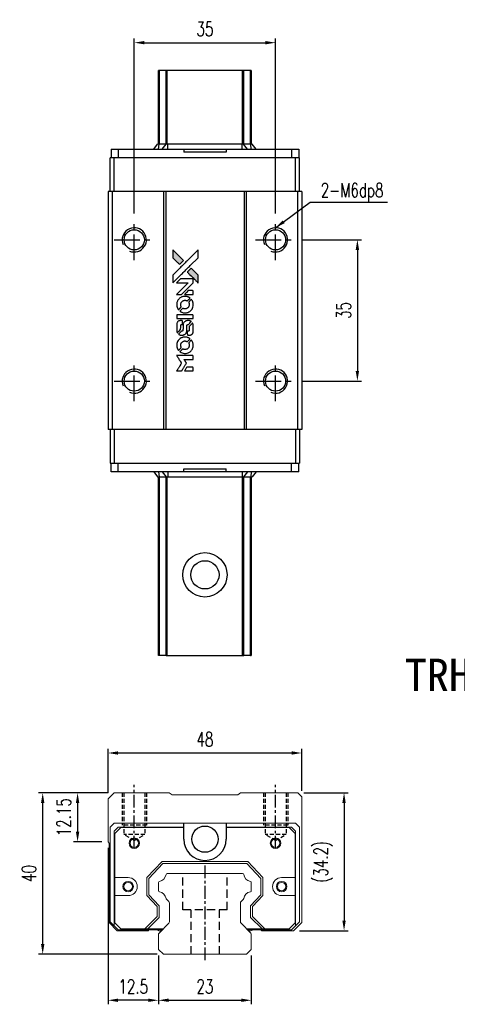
# Model space of a CAD drawing. Header units: millimetres. Extents: x -1 to 294, y 283 to 533.
# Tile 1 of 2: x -1 to 107, y 289 to 533. Entities that reach past the tile are written whole.
import ezdxf
from ezdxf.enums import TextEntityAlignment as Align

# ---------------------------------------------------------------- set-up
doc = ezdxf.new("R2010")
doc.units = ezdxf.units.MM
doc.header["$PDSIZE"] = -1
doc.linetypes.add('CENTER', pattern=[10.16, 6.35, -1.27, 1.27, -1.27])
doc.linetypes.add('DASHED', pattern=[0.75, 0.5, -0.25])
for name, color, linetype in [('CHA', 7, 'Continuous'), ('CL', 1, 'CENTER'), ('DIM', 4, 'Continuous'), ('HID', 2, 'DASHED'), ('OUT', 3, 'Continuous')]:
    doc.layers.add(name, color=color, linetype=linetype)
doc.styles.add('DIM-7', font='SIMPLEX.shx', dxfattribs={"width": 0.7, "bigfont": 'chineset.shx'})
doc.styles.add('T', font='kaiu.ttf')
doc.dimstyles.new('CNS', dxfattribs={"dimtxt": 3.5, "dimasz": 2.5, "dimexe": 1, "dimexo": 1.5, "dimgap": 0.09, "dimtad": 0, "dimdsep": 46, "dimtxsty": 'DIM-7', "dimcen": 0.09, "dimclrd": 4, "dimclre": 4, "dimclrt": 4, "dimadec": 0, "dimazin": 0, "dimtfac": 1, "dimtix": 1, "dimtmove": 2, "dimatfit": 3, "dimfxl": 1, "dimtvp": 0.971429, "dimtolj": 1, "dimarcsym": 0})

# ---------------------------------------------------------------- blocks, each defined once
blk = doc.blocks.new('*D43')
at = {"layer": 'DEFPOINTS', "color": 0}
for p in [(20.66, 351.19), (20.66, 339.84), (68.66, 340.34)]:
    blk.add_point(p, dxfattribs=at)
at = {"layer": 'DIM', "color": 7, "lineweight": -2}
for p, q in [((20.66, 341.34), (20.66, 352.19)), ((68.66, 341.84), (68.66, 352.19)), ((66.16, 351.19), (23.16, 351.19))]:
    blk.add_line(p, q, dxfattribs=at)
at = {"layer": 'DIM', "color": 7}
for points in [[(23.16, 351.61), (23.16, 350.78), (20.66, 351.19)], [(66.16, 351.61), (66.16, 350.78), (68.66, 351.19)]]:
    blk.add_solid(points, dxfattribs=at)
at = {"layer": 'DIM', "color": 7, "insert": (44.66, 354.59), "char_height": 3.5, "attachment_point": 5, "style": 'DIM-7'}
blk.add_mtext('\\A1;48', dxfattribs=at)
blk = doc.blocks.new('*D44')
at = {"layer": 'DEFPOINTS', "color": 0}
for p in [(22.16, 341.34), (13.12, 329.19), (20.66, 329.19)]:
    blk.add_point(p, dxfattribs=at)
at = {"layer": 'DIM', "color": 7, "lineweight": -2}
for p, q in [((20.66, 341.34), (12.12, 341.34)), ((13.12, 338.84), (13.12, 331.69)), ((19.16, 329.19), (12.12, 329.19))]:
    blk.add_line(p, q, dxfattribs=at)
at = {"layer": 'DIM', "color": 7}
for points in [[(12.71, 338.84), (13.54, 338.84), (13.12, 341.34)], [(12.71, 331.69), (13.54, 331.69), (13.12, 329.19)]]:
    blk.add_solid(points, dxfattribs=at)
at = {"layer": 'DIM', "color": 7, "insert": (9.72, 335.27), "char_height": 3.5, "attachment_point": 5, "rotation": 90, "style": 'DIM-7'}
blk.add_mtext('\\A1;12.15', dxfattribs=at)
blk = doc.blocks.new('*D45')
at = {"layer": 'DEFPOINTS', "color": 0}
for p in [(33.16, 302.54), (56.16, 302.54), (56.16, 289.92)]:
    blk.add_point(p, dxfattribs=at)
at = {"layer": 'DIM', "color": 7, "lineweight": -2}
for p, q in [((33.16, 301.04), (33.16, 288.92)), ((56.16, 301.04), (56.16, 288.92)), ((35.66, 289.92), (53.66, 289.92))]:
    blk.add_line(p, q, dxfattribs=at)
at = {"layer": 'DIM', "color": 7}
for points in [[(35.66, 290.34), (35.66, 289.51), (33.16, 289.92)], [(53.66, 290.34), (53.66, 289.51), (56.16, 289.92)]]:
    blk.add_solid(points, dxfattribs=at)
at = {"layer": 'DIM', "color": 7, "insert": (44.66, 293.32), "char_height": 3.5, "attachment_point": 5, "style": 'DIM-7'}
blk.add_mtext('\\A1;23', dxfattribs=at)
blk = doc.blocks.new('*D46')
at = {"layer": 'DEFPOINTS', "color": 0}
for p in [(20.66, 329.19), (33.16, 302.54), (20.66, 289.92)]:
    blk.add_point(p, dxfattribs=at)
at = {"layer": 'DIM', "color": 7, "lineweight": -2}
for p, q in [((20.66, 327.69), (20.66, 288.92)), ((33.16, 301.04), (33.16, 288.92)), ((30.66, 289.92), (23.16, 289.92))]:
    blk.add_line(p, q, dxfattribs=at)
at = {"layer": 'DIM', "color": 7}
for points in [[(23.16, 290.34), (23.16, 289.51), (20.66, 289.92)], [(30.66, 290.34), (30.66, 289.51), (33.16, 289.92)]]:
    blk.add_solid(points, dxfattribs=at)
at = {"layer": 'DIM', "color": 7, "insert": (26.91, 293.32), "char_height": 3.5, "attachment_point": 5, "style": 'DIM-7'}
blk.add_mtext('\\A1;12.5', dxfattribs=at)
blk = doc.blocks.new('*D47')
at = {"layer": 'DEFPOINTS', "color": 0}
for p in [(62.16, 527.19), (27.16, 483.34), (62.16, 483.34)]:
    blk.add_point(p, dxfattribs=at)
at = {"layer": 'DIM', "color": 7, "lineweight": -2}
for p, q in [((27.16, 484.84), (27.16, 528.19)), ((29.66, 527.19), (59.66, 527.19)), ((62.16, 484.84), (62.16, 528.19))]:
    blk.add_line(p, q, dxfattribs=at)
at = {"layer": 'DIM', "color": 7}
for points in [[(29.66, 527.6), (29.66, 526.77), (27.16, 527.19)], [(59.66, 527.6), (59.66, 526.77), (62.16, 527.19)]]:
    blk.add_solid(points, dxfattribs=at)
at = {"layer": 'DIM', "color": 7, "insert": (44.66, 530.59), "char_height": 3.5, "attachment_point": 5, "style": 'DIM-7'}
blk.add_mtext('\\A1;35', dxfattribs=at)
blk = doc.blocks.new('*D48')
at = {"layer": 'DEFPOINTS', "color": 0}
for p in [(67.66, 341.34), (66.61, 307.14), (79.13, 307.14)]:
    blk.add_point(p, dxfattribs=at)
at = {"layer": 'DIM', "color": 7, "lineweight": -2}
for p, q in [((69.16, 341.34), (80.13, 341.34)), ((79.13, 338.84), (79.13, 309.64)), ((68.11, 307.14), (80.13, 307.14))]:
    blk.add_line(p, q, dxfattribs=at)
at = {"layer": 'DIM', "color": 7}
for points in [[(78.71, 338.84), (79.54, 338.84), (79.13, 341.34)], [(78.71, 309.64), (79.54, 309.64), (79.13, 307.14)]]:
    blk.add_solid(points, dxfattribs=at)
at = {"layer": 'DIM', "color": 7, "insert": (73.95, 324.24), "char_height": 3.5, "attachment_point": 5, "rotation": 90, "style": 'DIM-7'}
blk.add_mtext('\\A1;(34.2)', dxfattribs=at)
blk = doc.blocks.new('*D49')
at = {"layer": 'DEFPOINTS', "color": 0}
for p in [(4.48, 341.34), (22.16, 341.34), (34.37, 301.34)]:
    blk.add_point(p, dxfattribs=at)
at = {"layer": 'DIM', "color": 7, "lineweight": -2}
for p, q in [((20.66, 341.34), (3.48, 341.34)), ((4.48, 303.84), (4.48, 338.84)), ((32.87, 301.34), (3.48, 301.34))]:
    blk.add_line(p, q, dxfattribs=at)
at = {"layer": 'DIM', "color": 7}
for points in [[(4.06, 338.84), (4.9, 338.84), (4.48, 341.34)], [(4.06, 303.84), (4.9, 303.84), (4.48, 301.34)]]:
    blk.add_solid(points, dxfattribs=at)
at = {"layer": 'DIM', "color": 7, "insert": (1.08, 321.34), "char_height": 3.5, "attachment_point": 5, "rotation": 90, "style": 'DIM-7'}
blk.add_mtext('\\A1;40', dxfattribs=at)
blk = doc.blocks.new('*D62')
at = {"layer": 'DEFPOINTS', "color": 0}
for p in [(67.16, 478.34), (67.16, 443.34), (82.43, 443.34)]:
    blk.add_point(p, dxfattribs=at)
at = {"layer": 'DIM', "color": 7, "lineweight": -2}
for p, q in [((68.66, 478.34), (83.43, 478.34)), ((82.43, 475.84), (82.43, 445.84)), ((68.66, 443.34), (83.43, 443.34))]:
    blk.add_line(p, q, dxfattribs=at)
at = {"layer": 'DIM', "color": 7}
for points in [[(82.01, 475.84), (82.85, 475.84), (82.43, 478.34)], [(82.01, 445.84), (82.85, 445.84), (82.43, 443.34)]]:
    blk.add_solid(points, dxfattribs=at)
at = {"layer": 'DIM', "color": 7, "insert": (79.03, 460.84), "char_height": 3.5, "attachment_point": 5, "rotation": 90, "style": 'DIM-7'}
blk.add_mtext('\\A1;35', dxfattribs=at)
blk = doc.blocks.new('MOSIONX logo(完整正式版)')
h = blk.add_hatch(color=22)
h.dxf.hatch_style = 1
h.paths.add_polyline_path([(36.73, 475.85), (36.73, 474.88), (36.73, 473.91), (37.57, 473.07, 0.000288), (37.89, 472.75, 0.000479), (38.16, 472.48, 0.000013), (38.41, 472.24, 0.197177), (38.41, 472.24, 0.197497), (38.42, 472.24, 0.00004), (38.56, 472.38, 0.000834), (38.72, 472.53, 0.000506), (38.9, 472.72), (39.38, 473.2), (38.05, 474.52)])
h.paths.add_polyline_path([(41.27, 471.31), (40.79, 470.82, 0.000476), (40.6, 470.64, 0.000789), (40.45, 470.48, 0.000035), (40.31, 470.34, 0.19758), (40.3, 470.34, 0.198396), (40.31, 470.33, 0.000019), (40.5, 470.14, 0.000582), (40.71, 469.93, 0.000351), (40.96, 469.68, 0.000108), (42.03, 468.62, 0.000692), (42.57, 468.08, 0.000077), (42.94, 467.71, 0.197527), (42.95, 467.71, 0.410181), (42.96, 467.71, 0.000493), (42.96, 467.91, 0.002424), (42.96, 468.18, 0.000529), (42.96, 468.66), (42.96, 469.61), (42.12, 470.46)])
at = {"color": 22}
for points in [[(37.57, 473.07, 0.000288), (37.89, 472.75, 0.000479), (38.16, 472.48, 0.000013), (38.41, 472.24, 0.197177), (38.41, 472.24, 0.197497), (38.42, 472.24, 0.00004), (38.56, 472.38, 0.000836), (38.72, 472.53, 0.000505), (38.9, 472.72), (39.38, 473.2), (38.05, 474.52), (36.73, 475.85), (36.73, 474.88), (36.73, 473.91)], [(37.89, 468.85, -0.000056), (38.47, 469.43, -0.000021), (39.29, 470.24, -0.000021), (40.18, 471.13, -0.000025), (41.01, 471.96), (42.96, 473.9), (42.96, 474.87), (42.96, 475.84), (41.65, 474.53, 0.000274), (41.02, 473.91, 0.000123), (40.19, 473.08, 0.000121), (39.32, 472.21, 0.000165), (38.53, 471.43), (36.73, 469.62), (36.73, 468.65), (36.73, 467.68)], [(40.96, 469.68, 0.000108), (42.03, 468.62, 0.000692), (42.57, 468.08, 0.000077), (42.94, 467.71, 0.197527), (42.95, 467.71, 0.410182), (42.96, 467.71, 0.000493), (42.96, 467.91, 0.002424), (42.96, 468.18, 0.000529), (42.96, 468.66), (42.96, 469.61), (42.12, 470.46), (41.27, 471.31), (40.79, 470.82, 0.000476), (40.6, 470.64, 0.000789), (40.45, 470.48, 0.000035), (40.31, 470.34, 0.19758), (40.3, 470.34, 0.198396), (40.31, 470.33, 0.000019), (40.5, 470.14, 0.000582), (40.71, 469.93, 0.000351)], [(38.27, 464.82), (38.89, 464.82), (40.33, 466.25), (41.76, 467.69), (41.76, 468.09, 0.0008), (41.76, 468.35, 0.010795), (41.76, 468.44, 0.030495), (41.75, 468.49, 0.080372), (41.74, 468.53, 0.03816), (41.72, 468.56, 0.041799), (41.69, 468.59, 0.042486), (41.66, 468.62, 0.042078), (41.62, 468.64, 0.099276), (41.58, 468.65, 0.003302), (41.38, 468.65, 0.002586), (41.03, 468.65, 0.000204), (40.1, 468.65), (38.61, 468.65), (38.13, 468.17), (37.66, 467.69), (39.09, 467.69), (40.52, 467.68), (39.1, 466.27, 0.000253), (38.56, 465.73, 0.000412), (38.1, 465.27, 0.000041), (37.69, 464.86, 0.041338), (37.67, 464.84), (37.65, 464.82)], [(37.68, 462.07, 0.023681), (37.71, 461.9, 0.022402), (37.75, 461.73, 0.021929), (37.81, 461.56, 0.020503), (37.88, 461.39, 0.013745), (37.93, 461.3, 0.009767), (37.99, 461.2, 0.009658), (38.05, 461.1, 0.027804), (38.1, 461.04), (38.12, 461.02), (38.42, 461.32, 0.002053), (38.56, 461.46, 0.006738), (38.66, 461.56, 0.007826), (38.72, 461.63, 0.063909), (38.74, 461.66, 0.061532), (38.76, 461.72, 0.068674), (38.77, 461.77, 0.052072), (38.76, 461.84, 0.019648), (38.73, 461.92, -0.018366), (38.7, 462.03, -0.0288), (38.68, 462.13, -0.029061), (38.67, 462.22, -0.019155), (38.67, 462.34, -0.053809), (38.7, 462.58, -0.058833), (38.79, 462.79, -0.058566), (38.92, 462.99, -0.052525), (39.1, 463.16, -0.044733), (39.26, 463.25, -0.040573), (39.43, 463.32, -0.041123), (39.61, 463.36, -0.04951), (39.78, 463.36, -0.017369), (39.86, 463.35, -0.024255), (39.93, 463.34, -0.023787), (40, 463.32, -0.015798), (40.08, 463.29, 0.010631), (40.13, 463.27, 0.033653), (40.16, 463.26, 0.037806), (40.2, 463.26, 0.016307), (40.24, 463.26, 0.068179), (40.33, 463.27, 0.095747), (40.4, 463.3, 0.033418), (40.49, 463.39, 0.002133), (40.74, 463.64, 0.001452), (40.89, 463.79, 0.012393), (40.95, 463.86, 0.020479), (40.98, 463.9, 0.344362), (40.98, 463.91, 0.074287), (40.94, 463.95, 0.005454), (40.83, 464.02, 0.008391), (40.72, 464.09, 0.017097), (40.62, 464.14, 0.027375), (40.43, 464.22, 0.02835), (40.23, 464.28, 0.027723), (40.02, 464.32, 0.023913), (39.8, 464.34, 0.027047), (39.53, 464.33, 0.031685), (39.28, 464.29, 0.032425), (39.04, 464.23, 0.031013), (38.81, 464.13, 0.037914), (38.53, 463.96, 0.040153), (38.29, 463.76, 0.039834), (38.08, 463.53, 0.036173), (37.91, 463.25, 0.040752), (37.79, 462.98, 0.035885), (37.71, 462.68, 0.035491), (37.67, 462.37, 0.037615)], [(38.52, 460.63, 0.018008), (38.6, 460.58, 0.009842), (38.72, 460.51, 0.009807), (38.83, 460.45, 0.015716), (38.94, 460.4, 0.048467), (39.3, 460.29, 0.045841), (39.69, 460.24, 0.046006), (40.08, 460.27, 0.049638), (40.44, 460.37, 0.064819), (40.92, 460.62, 0.06695), (41.31, 460.98, 0.066691), (41.59, 461.44, 0.063505), (41.75, 461.96, 0.03135), (41.76, 462.09, 0.010439), (41.77, 462.29, 0.010391), (41.76, 462.49, 0.032408), (41.75, 462.62, 0.015696), (41.72, 462.77, 0.018095), (41.68, 462.92, 0.018551), (41.63, 463.05, 0.018352), (41.57, 463.19, 0.015568), (41.52, 463.28, 0.009832), (41.46, 463.38, 0.009795), (41.4, 463.47, 0.023727), (41.35, 463.54), (41.33, 463.57), (41.03, 463.27, 0.001528), (40.86, 463.11, 0.010022), (40.78, 463.02, 0.019586), (40.73, 462.97, 0.061865), (40.71, 462.92, 0.055054), (40.69, 462.86, 0.061607), (40.68, 462.8, 0.048725), (40.69, 462.72, 0.020221), (40.72, 462.63, -0.017722), (40.75, 462.52, -0.02685), (40.77, 462.43, -0.02759), (40.78, 462.34, -0.020233), (40.78, 462.23, -0.04793), (40.75, 462.04, -0.048386), (40.68, 461.85, -0.047866), (40.58, 461.68, -0.044964), (40.45, 461.52, -0.04333), (40.29, 461.39, -0.050921), (40.12, 461.3, -0.051473), (39.93, 461.25, -0.0459), (39.73, 461.23, -0.019014), (39.63, 461.23, -0.024114), (39.55, 461.24, -0.025081), (39.46, 461.26, -0.023892), (39.38, 461.29, 0.008624), (39.31, 461.31, 0.026486), (39.27, 461.33, 0.035074), (39.23, 461.33, 0.02756), (39.19, 461.34, 0.087163), (39.12, 461.32, 0.073291), (39.05, 461.28, 0.028074), (38.96, 461.2, 0.002594), (38.75, 460.99), (38.44, 460.69)], [(40.68, 464.82), (41.76, 464.82), (41.76, 465.22), (41.76, 465.62), (41.73, 465.67, 0.03146), (41.71, 465.69, 0.026444), (41.7, 465.71, 0.026444), (41.68, 465.73, 0.031457), (41.65, 465.74), (41.61, 465.77), (41.07, 465.78), (40.53, 465.78), (40.07, 465.3, 0.000745), (39.89, 465.12, 0.001228), (39.74, 464.97, 0.000087), (39.6, 464.83, 0.195134), (39.6, 464.82, 0.412117), (39.6, 464.82, 0.000048), (39.92, 464.82, 0.00109), (40.27, 464.82, 0.000653)], [(39.71, 458.81), (41.76, 458.81), (41.76, 459.21), (41.76, 459.61), (41.73, 459.66, 0.071429), (41.71, 459.7, 0.054799), (41.67, 459.73, 0.053585), (41.62, 459.76, 0.060698), (41.57, 459.77, 0.033975), (41.48, 459.78, 0.000112), (40.44, 459.78, 0.000726), (39.43, 459.78, 0.001084), (38.54, 459.77), (37.67, 459.77), (37.67, 459.29), (37.67, 458.81)], [(37.68, 455.82, 0.018538), (37.69, 455.75, 0.010695), (37.7, 455.68, 0.01068), (37.72, 455.61, 0.017678), (37.73, 455.55, 0.013849), (37.76, 455.48, 0.011814), (37.79, 455.41, 0.004513), (37.82, 455.34, 0.290035), (37.83, 455.33, 0.196418), (37.84, 455.34, 0.000124), (37.96, 455.45, 0.001477), (38.09, 455.59, 0.000898), (38.25, 455.74), (38.65, 456.15), (38.66, 456.66, -0.001471), (38.66, 457.05, -0.028714), (38.67, 457.16, -0.097073), (38.69, 457.23, -0.084199), (38.74, 457.29, -0.042698), (38.77, 457.32, -0.053912), (38.81, 457.33, -0.051004), (38.85, 457.34, -0.032967), (38.9, 457.35, 0.00807), (38.93, 457.35, 0.003023), (38.97, 457.35, 0.002994), (39.01, 457.35, 0.003629), (39.04, 457.35), (39.13, 457.36), (39.13, 457.75, 0.001618), (39.13, 457.94, 0.005206), (39.13, 458.06, 0.00535), (39.12, 458.15, 0.060675), (39.12, 458.18, 0.048484), (39.11, 458.2, 0.02389), (39.1, 458.22, 0.022812), (39.08, 458.24, 0.02462), (39.06, 458.26, 0.061781), (39.01, 458.3, 0.080179), (38.96, 458.33, 0.048561), (38.89, 458.34, 0.010021), (38.75, 458.34, 0.016602), (38.57, 458.33, 0.031409), (38.42, 458.31, 0.036474), (38.3, 458.28, 0.03439), (38.17, 458.23, 0.065928), (37.98, 458.09, 0.069066), (37.83, 457.91, 0.065697), (37.73, 457.69, 0.051559), (37.68, 457.44, 0.020904), (37.68, 457.3, 0.000451), (37.67, 456.62, 0.000419), (37.67, 455.94, 0.022759)], [(38.21, 454.92, 0.023289), (38.3, 454.86, 0.026845), (38.4, 454.81, 0.026047), (38.51, 454.77, 0.019751), (38.63, 454.74, 0.013249), (38.7, 454.72, 0.025169), (38.75, 454.71, 0.016532), (38.82, 454.71, 0.002937), (38.95, 454.71, 0.003317), (39.06, 454.71, 0.011808), (39.14, 454.71, 0.01777), (39.19, 454.72, 0.021476), (39.25, 454.73, 0.04325), (39.46, 454.8, 0.045753), (39.66, 454.9, 0.04649), (39.83, 455.03, 0.047672), (39.98, 455.2, 0.025315), (40.02, 455.27, 0.015208), (40.07, 455.36, 0.01512), (40.11, 455.45, 0.022488), (40.14, 455.53, 0.027857), (40.18, 455.66, 0.034138), (40.19, 455.78, 0.014286), (40.2, 455.97, 0.00124), (40.2, 456.45, -0.00103), (40.2, 456.75, -0.002552), (40.2, 456.96, -0.001594), (40.2, 457.12, -0.047676), (40.21, 457.16, -0.085307), (40.24, 457.24, -0.097789), (40.29, 457.29, -0.085947), (40.36, 457.33, -0.051339), (40.45, 457.34, 0.014634), (40.49, 457.35, 0.015028), (40.52, 457.35, 0.014927), (40.55, 457.36, 0.059415), (40.56, 457.37, 0.070595), (40.6, 457.39, 0.00028), (40.94, 457.73, 0.000111), (41.29, 458.08, 0.200239), (41.3, 458.09, 0.268906), (41.29, 458.1, 0.001866), (41.21, 458.15, 0.007532), (41.12, 458.19, 0.017818), (41.06, 458.22, 0.013256), (40.99, 458.25, 0.011636), (40.92, 458.28, 0.011528), (40.84, 458.3, 0.012303), (40.77, 458.32, 0.0423), (40.65, 458.33, 0.013657), (40.48, 458.34, 0.013857), (40.31, 458.33, 0.037428), (40.18, 458.31, 0.014927), (40.1, 458.29, 0.0122), (40.01, 458.27, 0.012518), (39.93, 458.24, 0.023062), (39.87, 458.21, 0.065961), (39.64, 458.05, 0.06055), (39.45, 457.84, 0.059676), (39.31, 457.58, 0.060497), (39.25, 457.3, 0.025683), (39.24, 457.24, 0.001528), (39.24, 457.06, 0.002124), (39.24, 456.83, 0.001173), (39.24, 456.55, -0.000809), (39.23, 456.06, -0.017164), (39.23, 455.91, -0.063931), (39.21, 455.84, -0.108429), (39.18, 455.78, -0.052941), (39.14, 455.75, -0.063675), (39.1, 455.73, -0.050562), (39.05, 455.71, -0.020337), (38.98, 455.71, 0.009897), (38.93, 455.7, 0.016482), (38.9, 455.7, 0.019019), (38.87, 455.69, 0.06043), (38.85, 455.68, 0.076267), (38.81, 455.65, 0.00054), (38.49, 455.33, 0.000307), (38.16, 455, 0.142594), (38.15, 454.98, 0.232419), (38.15, 454.97, 0.022995), (38.17, 454.96, 0.024627), (38.18, 454.94, 0.015407)], [(40.32, 454.87, 0.065483), (40.35, 454.82, 0.053271), (40.38, 454.78, 0.052018), (40.43, 454.74, 0.0556), (40.48, 454.72, 0.036839), (40.51, 454.71, 0.026922), (40.55, 454.7, 0.016905), (40.6, 454.7, 0.004317), (40.69, 454.7, 0.016369), (40.86, 454.71, 0.029936), (41, 454.73, 0.03418), (41.13, 454.76, 0.031327), (41.25, 454.81, 0.046935), (41.41, 454.9, 0.054053), (41.53, 455.02, 0.053701), (41.63, 455.16, 0.045364), (41.7, 455.32, 0.032479), (41.74, 455.47, 0.03386), (41.76, 455.62, 0.013578), (41.76, 455.85, 0.001155), (41.76, 456.45, 0.000413), (41.76, 456.96, 0.005008), (41.75, 457.16, 0.013199), (41.75, 457.27, 0.033956), (41.74, 457.35, 0.013909), (41.72, 457.43, 0.010864), (41.69, 457.52, 0.010938), (41.66, 457.6, 0.028702), (41.64, 457.66), (41.62, 457.7), (41.2, 457.29), (40.78, 456.88), (40.78, 456.39, -0.001504), (40.78, 456.19, -0.00328), (40.78, 456.03, -0.001901), (40.78, 455.91, -0.061333), (40.77, 455.88, -0.063621), (40.75, 455.83, -0.048633), (40.72, 455.79, -0.046769), (40.69, 455.76, -0.047961), (40.64, 455.73, -0.02678), (40.61, 455.71, -0.050957), (40.58, 455.71, -0.029398), (40.53, 455.7, -0.00401), (40.45, 455.7), (40.3, 455.69), (40.3, 455.31, 0.001061), (40.3, 455.08, 0.009147), (40.31, 454.97, 0.020721), (40.31, 454.91, 0.051619)], [(37.68, 451.99, 0.024131), (37.71, 451.82, 0.022344), (37.75, 451.64, 0.021883), (37.81, 451.46, 0.020884), (37.89, 451.29, 0.010669), (37.94, 451.19, 0.010389), (38, 451.1, 0.010913), (38.05, 451.01, 0.022227), (38.1, 450.95), (38.12, 450.92), (38.42, 451.23, 0.002452), (38.54, 451.35, 0.003628), (38.64, 451.46, 0.001662), (38.73, 451.55, 0.070159), (38.75, 451.58, 0.047671), (38.75, 451.59, 0.018624), (38.76, 451.62, 0.017921), (38.76, 451.65, 0.018804), (38.77, 451.68, 0.018255), (38.77, 451.72, 0.041312), (38.76, 451.75, 0.037164), (38.76, 451.78, 0.012342), (38.74, 451.82, -0.015101), (38.7, 451.92, -0.035998), (38.68, 452, -0.033244), (38.67, 452.09, -0.011249), (38.67, 452.21, -0.004059), (38.67, 452.31, -0.019693), (38.67, 452.37, -0.027943), (38.68, 452.42, -0.014411), (38.69, 452.48, -0.033089), (38.74, 452.61, -0.033887), (38.81, 452.74, -0.034021), (38.89, 452.86, -0.033942), (38.99, 452.97, -0.02816), (39.1, 453.07, -0.035032), (39.21, 453.14, -0.035269), (39.33, 453.2, -0.029196), (39.47, 453.25, -0.037862), (39.63, 453.28, -0.043657), (39.78, 453.28, -0.043064), (39.94, 453.25, -0.035184), (40.1, 453.2, 0.033699), (40.17, 453.18, 0.052815), (40.24, 453.17, 0.059167), (40.3, 453.17, 0.058972), (40.36, 453.19, 0.059208), (40.4, 453.22, 0.021125), (40.46, 453.27, 0.008691), (40.56, 453.37, 0.000851), (40.79, 453.6, 0.001873), (40.9, 453.71, 0.013884), (40.95, 453.77, 0.022355), (40.98, 453.81, 0.341453), (40.98, 453.82, 0.073011), (40.95, 453.85, 0.004587), (40.84, 453.92, 0.00748), (40.73, 453.99, 0.016837), (40.64, 454.04, 0.028606), (40.43, 454.13, 0.031352), (40.21, 454.2, 0.031004), (39.99, 454.24, 0.0268), (39.75, 454.25, 0.026698), (39.49, 454.24, 0.03002), (39.25, 454.2, 0.030357), (39.02, 454.13, 0.028554), (38.79, 454.03, 0.062944), (38.37, 453.75, 0.062206), (38.03, 453.37, 0.062448), (37.8, 452.92, 0.064355), (37.68, 452.44, 0.017377), (37.67, 452.34, 0.008369), (37.67, 452.21, 0.008367), (37.68, 452.09, 0.01757)], [(38.51, 450.55, 0.064158), (38.99, 450.3, 0.06356), (39.51, 450.17, 0.064004), (40.05, 450.18, 0.066747), (40.55, 450.33, 0.04321), (40.87, 450.5, 0.044737), (41.15, 450.73, 0.044901), (41.38, 450.99, 0.044184), (41.57, 451.3, 0.026293), (41.67, 451.54, 0.033344), (41.73, 451.76, 0.033227), (41.76, 451.99, 0.025815), (41.77, 452.25, 0.023119), (41.75, 452.49, 0.031044), (41.71, 452.71, 0.031337), (41.65, 452.92, 0.024258), (41.55, 453.14, 0.015622), (41.51, 453.22, 0.008495), (41.45, 453.31, 0.008415), (41.4, 453.4, 0.020814), (41.35, 453.46), (41.33, 453.49), (41.03, 453.19, 0.002843), (40.81, 452.97, 0.033917), (40.73, 452.88, 0.087906), (40.7, 452.81, 0.073302), (40.69, 452.73, 0.022047), (40.69, 452.69, 0.026465), (40.69, 452.66, 0.022233), (40.7, 452.62, 0.009985), (40.72, 452.57, -0.039011), (40.77, 452.38, -0.044398), (40.78, 452.19, -0.045096), (40.76, 452.01, -0.04265), (40.71, 451.83, -0.071154), (40.57, 451.57, -0.068827), (40.36, 451.36, -0.068713), (40.11, 451.22, -0.070507), (39.82, 451.15, -0.028605), (39.7, 451.14, -0.031418), (39.58, 451.15, -0.031044), (39.46, 451.18, -0.02668), (39.35, 451.22, 0.038913), (39.27, 451.24, 0.043732), (39.2, 451.25, 0.047754), (39.14, 451.25, 0.075756), (39.09, 451.23, 0.07294), (39.06, 451.21, 0.003456), (38.98, 451.14, 0.005023), (38.88, 451.04, 0.002422), (38.75, 450.91, 0.000819), (38.63, 450.79, 0.001349), (38.53, 450.7, 0.0001), (38.45, 450.61, 0.205335), (38.44, 450.6, 0.219821), (38.45, 450.6, 0.002494), (38.46, 450.59, 0.007089), (38.49, 450.57, 0.004494)], [(38.28, 445.84), (38.9, 445.84), (39, 446, -0.000297), (39.07, 446.11, -0.000037), (39.2, 446.33, -0.000043), (39.37, 446.6, -0.000036), (39.54, 446.89, 0.000044), (39.72, 447.17, 0.000063), (39.87, 447.42, 0.000035), (40, 447.63, 0.0009), (40.03, 447.69), (40.08, 447.77), (40.02, 447.88, 0.001175), (39.98, 447.94, 0.000208), (39.9, 448.06, 0.000225), (39.82, 448.19, 0.000203), (39.73, 448.34, -0.000711), (39.65, 448.47, -0.001119), (39.57, 448.59, -0.000263), (39.51, 448.69, -0.04589), (39.51, 448.7, -0.519312), (39.51, 448.71, -0.001914), (39.68, 448.71, -0.003124), (39.95, 448.72, -0.000285), (40.63, 448.72), (41.76, 448.72), (41.76, 449.11, 0.001727), (41.76, 449.39, 0.025279), (41.76, 449.49, 0.073886), (41.74, 449.55, 0.07426), (41.71, 449.6, 0.03264), (41.7, 449.61, 0.01784), (41.68, 449.63, 0.017712), (41.66, 449.64, 0.026854), (41.64, 449.65), (41.61, 449.67), (39.63, 449.68), (37.66, 449.68), (37.67, 449.66, -0.004595), (37.68, 449.64, -0.00016), (37.72, 449.58, -0.000298), (37.76, 449.51, -0.000208), (37.81, 449.43, 0.000986), (37.96, 449.2, 0.00025), (38.2, 448.81, 0.000268), (38.45, 448.41, 0.000436), (38.67, 448.06, -0.002932), (38.74, 447.95, -0.004718), (38.8, 447.85, -0.001113), (38.85, 447.77, -0.227179), (38.85, 447.76, -0.045982), (38.85, 447.75, -0.000145), (38.78, 447.63, -0.000825), (38.69, 447.5, -0.000517), (38.6, 447.35, 0.000056), (38.28, 446.83, 0.000289), (38.1, 446.54, 0.000481), (37.96, 446.33, 0.000418), (37.83, 446.1), (37.66, 445.84)], [(40.68, 445.84), (41.76, 445.84), (41.76, 446.23, 0.000842), (41.76, 446.48, 0.010591), (41.76, 446.58, 0.028995), (41.75, 446.63, 0.069543), (41.74, 446.67, 0.051063), (41.72, 446.7, 0.039932), (41.69, 446.74, 0.039414), (41.66, 446.77, 0.045845), (41.62, 446.79, 0.094811), (41.58, 446.8, 0.007124), (41.48, 446.8, 0.004713), (41.29, 446.8, 0.000534), (40.88, 446.8), (40.18, 446.8), (40.11, 446.7, 0.000828), (39.94, 446.41, 0.000879), (39.76, 446.13, 0.000048), (39.59, 445.85, 0.137596), (39.59, 445.84, 0.413028), (39.59, 445.84, 0.000016), (39.91, 445.84, 0.000623), (40.26, 445.84, 0.000374)]]:
    blk.add_lwpolyline(points, format="xyb", close=True, dxfattribs=at)

msp = doc.modelspace()

# ---------------------------------------------------------------- linework, layer by layer
at = {"color": 7, "linetype": 'Continuous', "lineweight": 25}
for p, q in [((33.16, 502.035), (33.16, 520.335)), ((33.403, 502.035), (33.403, 520.335)), ((35.337, 520.335), (35.04, 520.335)), ((35.04, 502.035), (35.04, 520.335)), ((53.983, 520.335), (35.337, 520.335)), ((35.337, 502.035), (35.337, 520.335)), ((54.28, 520.335), (53.983, 520.335)), ((53.983, 502.035), (53.983, 520.335)), ((54.28, 502.022), (54.28, 520.335)), ((55.917, 502.033), (55.917, 520.335)), ((56.16, 520.335), (56.16, 502.035)), ((21.399, 500.835), (21.399, 498.635)), ((21.399, 500.835), (23.149, 500.835)), ((23.149, 500.835), (23.149, 498.635)), ((23.149, 500.835), (39.399, 500.835)), ((31.977, 500.835), (32.949, 502.035)), ((33.293, 502.035), (32.949, 502.035)), ((33.157, 500.835), (33.293, 502.035)), ((35.041, 502.035), (33.293, 502.035)), ((34.074, 500.835), (35.041, 502.035)), ((35.439, 502.035), (35.041, 502.035)), ((35.439, 500.835), (35.439, 502.035)), ((53.859, 502.035), (35.439, 502.035)), ((39.399, 500.835), (39.399, 500.035)), ((39.399, 500.835), (49.899, 500.835)), ((49.899, 500.835), (49.899, 500.035)), ((49.899, 500.835), (66.149, 500.835)), ((53.859, 500.835), (53.859, 502.035)), ((54.257, 502.035), (53.859, 502.035)), ((55.224, 500.835), (54.257, 502.035)), ((56.005, 502.035), (54.257, 502.035)), ((56.141, 500.835), (56.005, 502.035)), ((56.349, 502.035), (56.005, 502.035)), ((57.321, 500.835), (56.349, 502.035)), ((66.149, 500.835), (66.149, 498.635)), ((66.149, 500.835), (67.899, 500.835)), ((67.899, 500.835), (67.899, 498.635)), ((21.2, 490.335), (21.2, 498.635)), ((22.2, 498.635), (21.2, 498.635)), ((22.2, 490.335), (22.2, 498.635)), ((67.1, 498.635), (22.2, 498.635)), ((49.899, 500.035), (39.399, 500.035)), ((67.1, 490.335), (67.1, 498.635)), ((68.1, 498.635), (67.1, 498.635)), ((68.1, 490.335), (68.1, 498.635)), ((20.66, 490.335), (20.66, 431.335)), ((21.71, 490.335), (20.66, 490.335)), ((20.66, 490.335), (20.66, 431.335)), ((20.66, 490.335), (20.66, 490.335)), ((21.71, 490.335), (21.71, 431.335)), ((34.41, 490.335), (21.71, 490.335)), ((34.41, 490.335), (34.41, 431.335)), ((34.96, 490.335), (34.41, 490.335)), ((34.96, 490.335), (34.96, 431.335)), ((54.36, 490.335), (34.96, 490.335)), ((54.36, 490.335), (54.36, 431.335)), ((54.91, 490.335), (54.36, 490.335)), ((54.91, 490.335), (54.91, 431.335)), ((67.61, 490.335), (54.91, 490.335)), ((67.61, 490.335), (67.61, 431.335)), ((68.66, 490.335), (67.61, 490.335)), ((68.66, 490.335), (68.66, 431.335)), ((21.71, 431.335), (20.66, 431.335)), ((20.66, 431.335), (20.66, 431.335)), ((21.2, 431.335), (21.2, 423.035)), ((34.41, 431.335), (21.71, 431.335)), ((22.2, 431.335), (22.2, 423.035)), ((34.96, 431.335), (34.41, 431.335)), ((54.36, 431.335), (34.96, 431.335)), ((54.91, 431.335), (54.36, 431.335)), ((67.61, 431.335), (54.91, 431.335)), ((67.1, 431.335), (67.1, 423.035)), ((68.66, 431.335), (67.61, 431.335)), ((68.1, 431.335), (68.1, 423.035)), ((21.2, 423.035), (22.2, 423.035)), ((21.399, 420.835), (21.399, 423.035)), ((22.2, 423.035), (67.1, 423.035)), ((23.149, 420.835), (23.149, 423.035)), ((66.149, 420.835), (66.149, 423.035)), ((67.1, 423.035), (68.1, 423.035)), ((67.899, 420.835), (67.899, 423.035)), ((23.149, 420.835), (21.399, 420.835)), ((39.399, 420.835), (23.149, 420.835)), ((31.977, 420.835), (32.949, 419.635)), ((32.949, 419.635), (33.293, 419.635)), ((33.157, 420.835), (33.293, 419.635)), ((33.16, 375.335), (33.16, 419.635)), ((33.293, 419.635), (35.041, 419.635)), ((33.403, 375.335), (33.403, 419.635)), ((34.074, 420.835), (35.041, 419.635)), ((35.04, 375.335), (35.04, 419.635)), ((35.041, 419.635), (35.439, 419.635)), ((35.337, 375.335), (35.337, 419.635)), ((35.439, 420.835), (35.439, 419.635)), ((35.439, 419.635), (53.859, 419.635)), ((39.399, 421.635), (49.899, 421.635)), ((39.399, 420.835), (39.399, 421.635)), ((49.899, 420.835), (39.399, 420.835)), ((49.899, 420.835), (49.899, 421.635)), ((66.149, 420.835), (49.899, 420.835)), ((53.859, 420.835), (53.859, 419.635)), ((53.859, 419.635), (54.257, 419.635)), ((53.983, 375.335), (53.983, 419.635)), ((55.224, 420.835), (54.257, 419.635)), ((54.257, 419.635), (56.005, 419.635)), ((54.28, 375.335), (54.28, 419.649)), ((55.917, 375.335), (55.917, 419.637)), ((56.141, 420.835), (56.005, 419.635)), ((56.005, 419.635), (56.349, 419.635)), ((56.16, 419.635), (56.16, 375.335)), ((57.321, 420.835), (56.349, 419.635)), ((67.899, 420.835), (66.149, 420.835)), ((35.04, 375.335), (35.337, 375.335)), ((35.337, 375.335), (53.983, 375.335)), ((53.983, 375.335), (54.28, 375.335))]:
    msp.add_line(p, q, dxfattribs=at)
for centre, radius in [((27.16, 478.335), 2.5), ((62.16, 478.335), 2.5), ((27.16, 443.335), 2.5), ((62.16, 443.335), 2.5), ((44.66, 395.335), 5.5), ((44.66, 395.335), 3.5)]:
    msp.add_circle(centre, radius, dxfattribs=at)
for centre in [(27.16, 478.335), (62.16, 478.335), (27.16, 443.335), (62.16, 443.335)]:
    msp.add_arc(centre, 3, 247.5, 202.5)
for points, knots in [([(33.403, 520.335), (33.342, 520.335), (33.278, 520.335), (33.186, 520.335), (33.162, 520.335), (33.16, 520.335)], [0, 0, 0, 0, 0.5, 0.5, 1, 1, 1, 1]), ([(35.04, 520.335), (35.018, 520.335), (34.978, 520.335), (34.841, 520.335), (34.745, 520.335), (34.478, 520.335), (34.308, 520.335), (33.898, 520.335), (33.658, 520.335), (33.403, 520.335)], [0, 0, 0, 0, 0.25, 0.25, 0.5, 0.5, 0.75, 0.75, 1, 1, 1, 1]), ([(55.917, 520.335), (55.662, 520.335), (55.423, 520.335), (55.013, 520.335), (54.842, 520.335), (54.576, 520.335), (54.479, 520.335), (54.342, 520.335), (54.302, 520.335), (54.28, 520.335)], [0, 0, 0, 0, 0.25, 0.25, 0.5, 0.5, 0.75, 0.75, 1, 1, 1, 1]), ([(56.16, 520.335), (56.158, 520.335), (56.134, 520.335), (56.043, 520.335), (55.978, 520.335), (55.917, 520.335)], [0, 0, 0, 0, 0.5, 0.5, 1, 1, 1, 1]), ([(33.403, 375.335), (33.342, 375.335), (33.278, 375.335), (33.186, 375.335), (33.162, 375.335), (33.16, 375.335)], [0, 0, 0, 0, 0.5, 0.5, 1, 1, 1, 1]), ([(35.04, 375.335), (35.018, 375.335), (34.978, 375.335), (34.841, 375.335), (34.745, 375.335), (34.478, 375.335), (34.308, 375.335), (33.898, 375.335), (33.658, 375.335), (33.403, 375.335)], [0, 0, 0, 0, 0.25, 0.25, 0.5, 0.5, 0.75, 0.75, 1, 1, 1, 1]), ([(55.917, 375.335), (55.662, 375.335), (55.423, 375.335), (55.013, 375.335), (54.842, 375.335), (54.576, 375.335), (54.479, 375.335), (54.342, 375.335), (54.302, 375.335), (54.28, 375.335)], [0, 0, 0, 0, 0.25, 0.25, 0.5, 0.5, 0.75, 0.75, 1, 1, 1, 1]), ([(55.917, 375.335), (55.984, 375.335), (56.044, 375.335), (56.133, 375.335), (56.158, 375.335), (56.16, 375.335)], [0, 0, 0, 0, 0.5, 0.5, 1, 1, 1, 1])]:
    msp.add_open_spline(points, degree=3, knots=knots, dxfattribs=at)
at = {"layer": 'CL', "color": 0}
for p, q in [((27.16, 473.335), (27.16, 483.335)), ((62.16, 473.335), (62.16, 483.335)), ((22.16, 478.335), (32.16, 478.335)), ((57.16, 478.335), (67.16, 478.335)), ((27.16, 438.335), (27.16, 448.335)), ((62.16, 438.335), (62.16, 448.335)), ((22.16, 443.335), (32.16, 443.335)), ((57.16, 443.335), (67.16, 443.335))]:
    msp.add_line(p, q, dxfattribs=at)
at = {"layer": 'CL', "color": 0, "ltscale": 0.5}
for p, q in [((27.167, 327.491), (27.167, 343.342)), ((62.167, 327.491), (62.167, 343.342)), ((44.667, 323.342), (44.667, 299.342))]:
    msp.add_line(p, q, dxfattribs=at)
at = {"layer": 'HID', "color": 0, "ltscale": 2}
for p, q in [((24.167, 341.342), (24.167, 333.342)), ((24.567, 341.342), (24.567, 330.992)), ((29.767, 341.342), (29.767, 330.992)), ((30.167, 341.342), (30.167, 333.342)), ((59.167, 341.342), (59.167, 333.342)), ((59.567, 341.342), (59.567, 330.992)), ((64.767, 341.342), (64.767, 330.992)), ((65.167, 341.342), (65.167, 333.342)), ((30.167, 333.342), (24.167, 333.342)), ((65.167, 333.342), (59.167, 333.342)), ((27.167, 329.491), (24.567, 330.992)), ((29.767, 330.992), (24.567, 330.992)), ((27.167, 329.491), (29.767, 330.992)), ((62.167, 329.491), (59.567, 330.992)), ((64.767, 330.992), (59.567, 330.992)), ((62.167, 329.491), (64.767, 330.992))]:
    msp.add_line(p, q, dxfattribs=at)
at = {"layer": 'HID', "color": 0, "ltscale": 4}
for p, q in [((39.167, 312.342), (39.167, 321.342)), ((50.167, 312.342), (50.167, 321.342)), ((50.167, 312.342), (39.167, 312.342)), ((41.167, 312.342), (41.167, 301.342)), ((48.167, 312.342), (48.167, 301.342))]:
    msp.add_line(p, q, dxfattribs=at)
at = {"layer": 'OUT', "color": 0, "linetype": 'Continuous', "lineweight": 15}
for p, q in [((22.16, 341.342), (20.66, 339.842)), ((20.66, 339.842), (20.66, 335.842)), ((35.807, 341.342), (22.16, 341.342)), ((36.517, 340.842), (35.807, 341.342)), ((52.803, 340.842), (36.517, 340.842)), ((53.513, 341.342), (52.803, 340.842)), ((67.66, 341.342), (53.513, 341.342)), ((68.66, 340.342), (67.66, 341.342)), ((68.66, 309.192), (68.66, 340.342)), ((20.66, 335.842), (20.66, 329.192)), ((21.21, 332.842), (22.21, 333.842)), ((21.21, 309.342), (21.21, 332.842)), ((22.21, 333.842), (39.41, 333.842)), ((23.21, 332.842), (22.21, 331.842)), ((22.21, 331.842), (22.21, 308.342)), ((22.31, 331.242), (23.81, 332.742)), ((39.41, 332.842), (23.21, 332.842)), ((23.81, 332.742), (39.41, 332.742)), ((39.41, 333.842), (43.588, 333.842)), ((39.41, 332.842), (39.417, 332.842)), ((39.41, 332.742), (39.417, 332.742)), ((39.417, 333.842), (67.11, 333.842)), ((66.11, 332.842), (49.917, 332.842)), ((49.917, 332.742), (65.51, 332.742)), ((65.51, 332.742), (67.01, 331.242)), ((67.11, 331.842), (66.11, 332.842)), ((67.11, 333.842), (68.11, 332.842)), ((67.11, 308.342), (67.11, 331.842)), ((68.11, 332.842), (68.11, 309.342)), ((22.31, 320.342), (22.31, 331.242)), ((67.01, 331.242), (67.01, 320.342)), ((20.66, 329.192), (20.91, 328.818)), ((20.91, 328.818), (20.91, 309.192)), ((30.31, 320.323), (34.058, 324.342)), ((34.276, 323.842), (30.81, 320.126)), ((34.058, 324.342), (55.262, 324.342)), ((55.045, 323.842), (34.276, 323.842)), ((58.51, 320.126), (55.045, 323.842)), ((55.262, 324.342), (59.01, 320.323)), ((25.649, 320.342), (22.31, 320.342)), ((22.31, 315.842), (22.31, 320.342)), ((30.31, 315.861), (30.31, 320.323)), ((30.81, 320.126), (30.81, 316.058)), ((35.337, 321.342), (53.983, 321.342)), ((58.51, 316.058), (58.51, 320.126)), ((59.01, 320.323), (59.01, 315.861)), ((67.01, 320.342), (63.671, 320.342)), ((67.01, 320.342), (67.01, 315.842)), ((33.16, 317.102), (33.16, 319.082)), ((56.16, 319.082), (56.16, 317.102)), ((22.31, 315.842), (25.649, 315.842)), ((22.31, 309.092), (22.31, 315.842)), ((32.86, 313.126), (30.31, 315.861)), ((30.81, 316.058), (33.36, 313.323)), ((35.714, 314.369), (35.12, 314.963)), ((54.2, 314.963), (53.606, 314.369)), ((55.96, 313.323), (58.51, 316.058)), ((59.01, 315.861), (56.46, 313.126)), ((63.671, 315.842), (67.01, 315.842)), ((67.01, 315.842), (67.01, 309.092)), ((32.86, 310.668), (32.86, 313.126)), ((33.36, 313.323), (33.36, 310.461)), ((35.86, 309.349), (35.86, 314.015)), ((53.46, 314.015), (53.46, 309.349)), ((55.96, 310.461), (55.96, 313.323)), ((56.46, 313.126), (56.46, 310.668)), ((29.785, 307.592), (32.86, 310.668)), ((33.36, 310.461), (30.492, 307.592)), ((58.828, 307.592), (55.96, 310.461)), ((56.46, 310.668), (59.535, 307.592)), ((20.91, 309.192), (22.96, 307.142)), ((22.21, 308.342), (21.21, 309.342)), ((22.21, 308.342), (23.21, 307.342)), ((23.81, 307.592), (22.31, 309.092)), ((29.785, 307.592), (23.81, 307.592)), ((34.31, 307.592), (29.785, 307.592)), ((34.31, 307.592), (30.492, 307.592)), ((32.069, 307.592), (33.665, 306.948)), ((33.306, 306.589), (35.714, 308.996)), ((33.741, 307.023), (33.54, 307.414)), ((33.956, 307.592), (33.707, 307.342)), ((53.606, 308.996), (56.014, 306.589)), ((59.535, 307.592), (55.01, 307.592)), ((58.828, 307.592), (55.01, 307.592)), ((55.614, 307.342), (55.364, 307.592)), ((55.579, 307.023), (55.78, 307.414)), ((57.251, 307.592), (55.655, 306.948)), ((65.51, 307.592), (59.535, 307.592)), ((67.01, 309.092), (65.51, 307.592)), ((66.11, 307.342), (67.11, 308.342)), ((66.61, 307.142), (68.66, 309.192)), ((68.11, 309.342), (67.11, 308.342)), ((22.96, 307.142), (30.598, 307.142)), ((23.21, 307.342), (33.707, 307.342)), ((30.598, 307.142), (30.798, 307.342)), ((33.16, 302.542), (33.16, 306.235)), ((55.614, 307.342), (66.11, 307.342)), ((56.16, 306.235), (56.16, 302.542)), ((58.522, 307.342), (58.722, 307.142)), ((58.722, 307.142), (66.61, 307.142)), ((34.374, 301.342), (33.16, 302.542)), ((56.16, 302.542), (54.946, 301.342)), ((54.96, 301.342), (34.374, 301.342))]:
    msp.add_line(p, q, dxfattribs=at)
at = {"layer": 'OUT', "color": 0}
for p, q in [((39.417, 329.842), (39.417, 333.842)), ((49.917, 333.842), (49.917, 329.842))]:
    msp.add_line(p, q, dxfattribs=at)
at = {"layer": 'OUT', "color": 0, "linetype": 'Continuous', "lineweight": 15, "flags": 128}
for points in [[(33.54, 307.414), (33.511, 307.504), (33.51, 307.592)], [(55.78, 307.414), (55.809, 307.504), (55.81, 307.592)]]:
    msp.add_lwpolyline(points, dxfattribs=at)
at = {"layer": 'OUT', "color": 0}
msp.add_circle((44.667, 329.842), 3.25, dxfattribs=at)
at = {"layer": 'OUT', "color": 0, "linetype": 'Continuous', "lineweight": 15}
for centre, radius in [((27.16, 328.842), 1.3), ((27.16, 328.842), 1.05), ((62.16, 328.842), 1.3), ((62.16, 328.842), 1.05), ((25.649, 318.092), 1.3), ((25.649, 318.092), 1.05), ((63.671, 318.092), 1.3), ((63.671, 318.092), 1.05)]:
    msp.add_circle(centre, radius, dxfattribs=at)
at = {"layer": 'OUT', "color": 0}
msp.add_arc((44.667, 329.842), 5.25, 180, 360, dxfattribs=at)
at = {"layer": 'OUT', "color": 0, "linetype": 'Continuous', "lineweight": 15}
for centre, radius, start, end in [((25.649, 318.092), 2.25, 270, 90), ((33.018, 321.384), 2.044, 280.87121, 351.61737), ((35.337, 321.042), 0.3, 90, 171.61737), ((53.983, 321.042), 0.3, 8.38263, 90), ((56.302, 321.384), 2.044, 188.38263, 259.12879), ((63.671, 318.092), 2.25, 90, 270), ((33.46, 319.082), 0.3, 100.87121, 180.00001), ((55.86, 319.082), 0.3, 359.99999, 79.12879), ((33.46, 317.102), 0.3, 179.99999, 259.12866), ((33.018, 314.8), 2.044, 9.2089, 79.12866), ((35.332, 315.175), 0.3, 189.20891, 225), ((53.988, 315.175), 0.3, 315, 350.79109), ((56.302, 314.8), 2.044, 100.87134, 170.79109), ((55.86, 317.102), 0.3, 280.87134, 0.00001), ((35.36, 314.015), 0.5, 0, 45), ((53.96, 314.015), 0.5, 135, 180.00001), ((35.36, 309.349), 0.5, 315, 360), ((53.96, 309.349), 0.5, 179.99999, 225), ((33.66, 306.235), 0.5, 135, 180.00001), ((55.66, 306.235), 0.5, 360, 45)]:
    msp.add_arc(centre, radius, start, end, dxfattribs=at)

# ---------------------------------------------------------------- block references
at = {"layer": 'DIM', "color": 1}
msp.add_blockref('MOSIONX logo(完整正式版)', (0, 0), dxfattribs=at)

# ---------------------------------------------------------------- texts
at = {"layer": 'CHA', "color": 0, "style": 'T'}
msp.add_text('TRH25VN-XNC', height=8, dxfattribs=at).set_placement((124.134, 370.56), align=Align.MIDDLE)
at = {"layer": 'DIM', "color": 0, "insert": (73.355, 487.74), "char_height": 3.5, "attachment_point": 7, "style": 'DIM-7'}
msp.add_mtext('\\A1;2-M6dp8', dxfattribs=at)

# ---------------------------------------------------------------- dimensions: what is measured, and where the dimension line sits
at = {"layer": 'DIM', "color": 0}
for base, p1, p2, picture, middle in [((62.16, 527.186), (27.16, 483.335), (62.16, 483.335), '*D47', (44.66, 530.586)), ((20.66, 351.193), (68.66, 340.342), (20.66, 339.842), '*D43', (44.66, 354.593)), ((20.66, 289.924), (33.16, 302.542), (20.66, 329.192), '*D46', (26.91, 293.324)), ((56.16, 289.924), (33.16, 302.542), (56.16, 302.542), '*D45', (44.66, 293.324))]:
    dim = msp.add_linear_dim(base=base, p1=p1, p2=p2, dimstyle='CNS', override={"dimclrd": 7, "dimclre": 7, "dimclrt": 7}, dxfattribs=at)
    dim.commit()
    dim.dimension.update_dxf_attribs({"geometry": picture, "text_midpoint": middle})
for base, p1, p2, picture, middle in [((82.432, 443.335), (67.16, 478.335), (67.16, 443.335), '*D62', (79.032, 460.835)), ((4.48, 341.342), (34.374, 301.342), (22.16, 341.342), '*D49', (1.08, 321.342)), ((13.124, 329.192), (22.16, 341.342), (20.66, 329.192), '*D44', (9.724, 335.267))]:
    dim = msp.add_linear_dim(base=base, p1=p1, p2=p2, angle=90, dimstyle='CNS', override={"dimclrd": 7, "dimclre": 7, "dimclrt": 7}, dxfattribs=at)
    dim.commit()
    dim.dimension.update_dxf_attribs({"geometry": picture, "text_midpoint": middle})
dim = msp.add_linear_dim(base=(79.128, 307.142), p1=(67.66, 341.342), p2=(66.61, 307.142), angle=90, text='(<>)', dimstyle='CNS', override={"dimclrd": 7, "dimclre": 7, "dimclrt": 7}, dxfattribs=at)
dim.commit()
dim.dimension.update_dxf_attribs({"geometry": '*D48', "text_midpoint": (73.947, 324.242)})

# ---------------------------------------------------------------- leaders
at = {"layer": 'DIM', "color": 0, "annotation_type": 0, "has_hookline": 1, "hookline_direction": 0, "text_width": 16.567}
msp.add_leader([(62.16, 481.335), (70.765, 487.65), (73.265, 487.65)], dimstyle='CNS', override={"dimgap": 0.09, "dimtad": 1, "dimclrd": 7}, dxfattribs=at)

doc.saveas('drawing.dxf')
